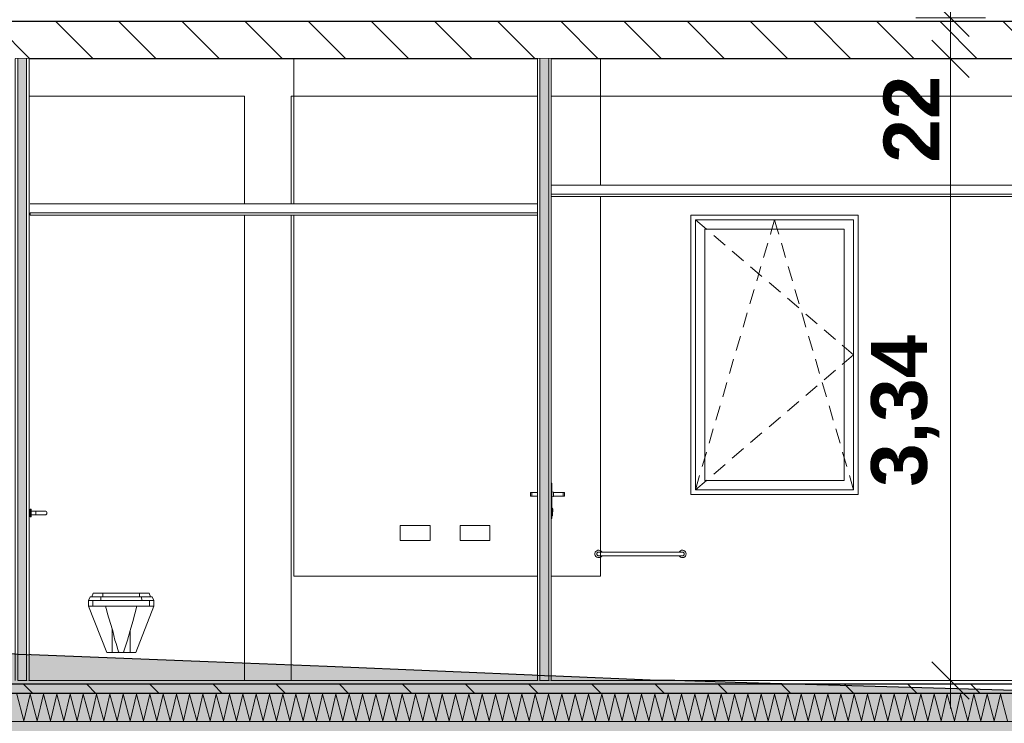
# Model space of a CAD drawing. Header units: millimetres. Extents: x -4481 to 79246, y -53000 to 18468.
# Tile 32 of 48: x 42087 to 47378, y -230 to 3550. Entities that reach past the tile are written whole.
import ezdxf

# ---------------------------------------------------------------- set-up
doc = ezdxf.new("R2010")
doc.units = ezdxf.units.MM
doc.header["$MEASUREMENT"] = 0
doc.linetypes.add('Wipeout_Contour', pattern=[1000, 0, -1000])
for name, color, linetype in [('Nouveau_0', 7, 'Continuous'), ('Nouveau_2D - Cotations pour 100ème', 7, 'Continuous'), ('Nouveau__ DÉBLAIS REMBLAIS', 7, 'Continuous'), ('Nouveau__Constr - Poutres', 7, 'Continuous'), ('Nouveau__Constr - Spéciales', 7, 'Continuous'), ('Nouveau__Murs int non porteurs - Cloisons', 7, 'Continuous'), ('Nouveau__Plafonds', 7, 'Continuous'), ('Nouveau__Sols - Dalles', 7, 'Continuous'), ('Nouveau_Eq tech - App Sanitaire', 7, 'Continuous'), ('Nouveau_Equip - Agencement', 7, 'Continuous'), ('Nouveau_Exter - Equipements_Mobiliers', 7, 'Continuous'), ('Nouveau_Fenêtres Archicad', 7, 'Continuous'), ('Nouveau_Portes Archicad', 7, 'Continuous'), ('Terrain - original', 7, 'Continuous')]:
    doc.layers.add(name, color=color, linetype=linetype)
doc.styles.add('STYLE_GENERE_2', font='arial.ttf')
doc.linetypes.add('_TN', pattern='A,0,[2,PROJET COUPE BB_21.Shx,S=126.984127,R=0,X=0,Y=0],-16000,0', length=16000)
doc.dimstyles.new('STYLE_GENERE__2', dxfattribs={"dimtxt": 300, "dimasz": 190, "dimexe": 0.18, "dimexo": 21916.318027, "dimgap": 0, "dimtad": 1, "dimlfac": 0.001, "dimzin": 0, "dimdsep": 46, "dimtxsty": 'STYLE_GENERE_2', "dimblk": 'ARROWHEAD_6', "dimblk1": 'ARROWHEAD_6', "dimblk2": 'ARROWHEAD_6', "dimcen": 0.09, "dimclrd": 7, "dimclre": 7, "dimclrt": 7, "dimazin": 0, "dimtfac": 1, "dimtdec": 4, "dimtmove": 0, "dimatfit": 3, "dimfxl": 0, "dimtolj": 1, "dimtzin": 0, "dimarcsym": 0})
doc.dimstyles.new('STYLE_GENERE__3', dxfattribs={"dimtxt": 300, "dimasz": 190, "dimexe": 0.18, "dimexo": 21959.829925, "dimgap": 0, "dimtad": 1, "dimlfac": 0.001, "dimzin": 0, "dimdsep": 46, "dimtxsty": 'STYLE_GENERE_2', "dimblk": 'ARROWHEAD_6', "dimblk1": 'ARROWHEAD_6', "dimblk2": 'ARROWHEAD_6', "dimcen": 0.09, "dimclrd": 7, "dimclre": 7, "dimclrt": 7, "dimazin": 0, "dimtfac": 1, "dimtdec": 4, "dimtmove": 0, "dimatfit": 3, "dimfxl": 0, "dimtolj": 1, "dimtzin": 0, "dimarcsym": 0})
doc.dimstyles.new('STYLE_GENERE__4', dxfattribs={"dimtxt": 300, "dimasz": 190, "dimexe": 0.18, "dimexo": 28568.917041, "dimgap": 0, "dimtad": 1, "dimlfac": 0.001, "dimzin": 0, "dimdsep": 46, "dimtxsty": 'STYLE_GENERE_2', "dimblk": 'ARROWHEAD_6', "dimblk1": 'ARROWHEAD_6', "dimblk2": 'ARROWHEAD_6', "dimcen": 0.09, "dimclrd": 7, "dimclre": 7, "dimclrt": 7, "dimazin": 0, "dimtfac": 1, "dimtdec": 4, "dimtmove": 0, "dimatfit": 3, "dimfxl": 0, "dimtolj": 1, "dimtzin": 0, "dimarcsym": 0})
doc.dimstyles.new('STYLE_GENERE__6', dxfattribs={"dimtxt": 350, "dimasz": 190, "dimexe": 0.18, "dimexo": 30247.210424, "dimgap": 0, "dimtad": 1, "dimlfac": 0.001, "dimzin": 0, "dimdsep": 46, "dimtxsty": 'STYLE_GENERE_2', "dimblk": 'ARROWHEAD_6', "dimblk1": 'ARROWHEAD_6', "dimblk2": 'ARROWHEAD_6', "dimcen": 0.09, "dimclrd": 1, "dimclre": 1, "dimclrt": 1, "dimazin": 0, "dimtfac": 1, "dimtdec": 4, "dimtmove": 0, "dimatfit": 3, "dimfxl": 0, "dimtolj": 1, "dimtzin": 0, "dimarcsym": 0})
pattern_1 = [(135, (0, 0), (169.7056, 169.7056), [])]

# ---------------------------------------------------------------- blocks, each defined once
blk = doc.blocks.new('Élément de coupe_50')
at = {"layer": 'Nouveau__Sols - Dalles', "linetype": 'Continuous', "lineweight": 5}
h = blk.add_hatch(dxfattribs=at)
h.set_pattern_fill('__MAÇONNERIE', style=0, pattern_type=2)
h.set_pattern_definition(pattern_1)
h.paths.add_polyline_path([(38053, 3340), (54220, 3340), (54220, 3540), (38053, 3540)])
at = {"layer": 'Nouveau__Sols - Dalles', "color": 7, "linetype": 'Continuous', "lineweight": 30}
for p, q in [((54220, 3540), (38053, 3540)), ((44869, 3340), (42137, 3340)), ((54220, 3340), (44943, 3340))]:
    blk.add_line(p, q, dxfattribs=at)
at = {"layer": 'Nouveau__Sols - Dalles', "color": 7, "linetype": 'Continuous', "lineweight": 30, "flags": 128}
for points in [[(42137, 3340), (42124, 3340), (42076, 3340), (42063, 3340)], [(44943, 3340), (44930, 3340), (44882, 3340), (44869, 3340)]]:
    blk.add_lwpolyline(points, dxfattribs=at)
blk = doc.blocks.new('*X59')
at = {"layer": 'Nouveau__Sols - Dalles', "color": 250, "linetype": 'Continuous', "lineweight": 5}
for p, q in [((42071.4, -73.6), (42109.7, -216.4)), ((42109.7, -216.4), (42142.9, -73.6)), ((42142.9, -73.6), (42181.1, -216.4)), ((42181.1, -216.4), (42214.3, -73.6)), ((42214.3, -73.6), (42252.5, -216.4)), ((42252.5, -216.4), (42285.7, -73.6)), ((42285.7, -73.6), (42324, -216.4)), ((42324, -216.4), (42357.1, -73.6)), ((42357.1, -73.6), (42395.4, -216.4)), ((42395.4, -216.4), (42428.6, -73.6)), ((42428.6, -73.6), (42466.8, -216.4)), ((42466.8, -216.4), (42500, -73.6)), ((42500, -73.6), (42538.3, -216.4)), ((42538.3, -216.4), (42571.4, -73.6)), ((42571.4, -73.6), (42609.7, -216.4)), ((42609.7, -216.4), (42642.9, -73.6)), ((42642.9, -73.6), (42681.1, -216.4)), ((42681.1, -216.4), (42714.3, -73.6)), ((42714.3, -73.6), (42752.5, -216.4)), ((42752.5, -216.4), (42785.7, -73.6)), ((42785.7, -73.6), (42824, -216.4)), ((42824, -216.4), (42857.1, -73.6)), ((42857.1, -73.6), (42895.4, -216.4)), ((42895.4, -216.4), (42928.6, -73.6)), ((42928.6, -73.6), (42966.8, -216.4)), ((42966.8, -216.4), (43000, -73.6)), ((43000, -73.6), (43038.3, -216.4)), ((43038.3, -216.4), (43071.4, -73.6)), ((43071.4, -73.6), (43109.7, -216.4)), ((43109.7, -216.4), (43142.9, -73.6)), ((43142.9, -73.6), (43181.1, -216.4)), ((43181.1, -216.4), (43214.3, -73.6)), ((43214.3, -73.6), (43252.5, -216.4)), ((43252.5, -216.4), (43285.7, -73.6)), ((43285.7, -73.6), (43324, -216.4)), ((43324, -216.4), (43357.1, -73.6)), ((43357.1, -73.6), (43395.4, -216.4)), ((43395.4, -216.4), (43428.6, -73.6)), ((43428.6, -73.6), (43466.8, -216.4)), ((43466.8, -216.4), (43500, -73.6)), ((43500, -73.6), (43538.3, -216.4)), ((43538.3, -216.4), (43571.4, -73.6)), ((43571.4, -73.6), (43609.7, -216.4)), ((43609.7, -216.4), (43642.9, -73.6)), ((43642.9, -73.6), (43681.1, -216.4)), ((43681.1, -216.4), (43714.3, -73.6)), ((43714.3, -73.6), (43752.5, -216.4)), ((43752.5, -216.4), (43785.7, -73.6)), ((43785.7, -73.6), (43824, -216.4)), ((43824, -216.4), (43857.1, -73.6)), ((43857.1, -73.6), (43895.4, -216.4)), ((43895.4, -216.4), (43928.6, -73.6)), ((43928.6, -73.6), (43966.8, -216.4)), ((43966.8, -216.4), (44000, -73.6)), ((44000, -73.6), (44038.3, -216.4)), ((44038.3, -216.4), (44071.4, -73.6)), ((44071.4, -73.6), (44109.7, -216.4)), ((44109.7, -216.4), (44142.9, -73.6)), ((44142.9, -73.6), (44181.1, -216.4)), ((44181.1, -216.4), (44214.3, -73.6)), ((44214.3, -73.6), (44252.5, -216.4)), ((44252.5, -216.4), (44285.7, -73.6)), ((44285.7, -73.6), (44324, -216.4)), ((44324, -216.4), (44357.1, -73.6)), ((44357.1, -73.6), (44395.4, -216.4)), ((44395.4, -216.4), (44428.6, -73.6)), ((44428.6, -73.6), (44466.8, -216.4)), ((44466.8, -216.4), (44500, -73.6)), ((44500, -73.6), (44538.3, -216.4)), ((44538.3, -216.4), (44571.4, -73.6)), ((44571.4, -73.6), (44609.7, -216.4)), ((44609.7, -216.4), (44642.9, -73.6)), ((44642.9, -73.6), (44681.1, -216.4)), ((44681.1, -216.4), (44714.3, -73.6)), ((44714.3, -73.6), (44752.5, -216.4)), ((44752.5, -216.4), (44785.7, -73.6)), ((44785.7, -73.6), (44824, -216.4)), ((44824, -216.4), (44857.1, -73.6)), ((44857.1, -73.6), (44895.4, -216.4)), ((44895.4, -216.4), (44928.6, -73.6)), ((44928.6, -73.6), (44966.8, -216.4)), ((44966.8, -216.4), (45000, -73.6)), ((45000, -73.6), (45038.3, -216.4)), ((45038.3, -216.4), (45071.4, -73.6)), ((45071.4, -73.6), (45109.7, -216.4)), ((45109.7, -216.4), (45142.9, -73.6)), ((45142.9, -73.6), (45181.1, -216.4)), ((45181.1, -216.4), (45214.3, -73.6)), ((45214.3, -73.6), (45252.5, -216.4)), ((45252.5, -216.4), (45285.7, -73.6)), ((45285.7, -73.6), (45324, -216.4)), ((45324, -216.4), (45357.1, -73.6)), ((45357.1, -73.6), (45395.4, -216.4)), ((45395.4, -216.4), (45428.6, -73.6)), ((45428.6, -73.6), (45466.8, -216.4)), ((45466.8, -216.4), (45500, -73.6)), ((45500, -73.6), (45538.3, -216.4)), ((45538.3, -216.4), (45571.4, -73.6)), ((45571.4, -73.6), (45609.7, -216.4)), ((45609.7, -216.4), (45642.9, -73.6)), ((45642.9, -73.6), (45681.1, -216.4)), ((45681.1, -216.4), (45714.3, -73.6)), ((45714.3, -73.6), (45752.5, -216.4)), ((45752.5, -216.4), (45785.7, -73.6)), ((45785.7, -73.6), (45824, -216.4)), ((45824, -216.4), (45857.1, -73.6)), ((45857.1, -73.6), (45895.4, -216.4)), ((45895.4, -216.4), (45928.6, -73.6)), ((45928.6, -73.6), (45966.8, -216.4)), ((45966.8, -216.4), (46000, -73.6)), ((46000, -73.6), (46038.3, -216.4)), ((46038.3, -216.4), (46071.4, -73.6)), ((46071.4, -73.6), (46109.7, -216.4)), ((46109.7, -216.4), (46142.9, -73.6)), ((46142.9, -73.6), (46181.1, -216.4)), ((46181.1, -216.4), (46214.3, -73.6)), ((46214.3, -73.6), (46252.5, -216.4)), ((46252.5, -216.4), (46285.7, -73.6)), ((46285.7, -73.6), (46324, -216.4)), ((46324, -216.4), (46357.1, -73.6)), ((46357.1, -73.6), (46395.4, -216.4)), ((46395.4, -216.4), (46428.6, -73.6)), ((46428.6, -73.6), (46466.8, -216.4)), ((46466.8, -216.4), (46500, -73.6)), ((46500, -73.6), (46538.3, -216.4)), ((46538.3, -216.4), (46571.4, -73.6)), ((46571.4, -73.6), (46609.7, -216.4)), ((46609.7, -216.4), (46642.9, -73.6)), ((46642.9, -73.6), (46681.1, -216.4)), ((46681.1, -216.4), (46714.3, -73.6)), ((46714.3, -73.6), (46752.5, -216.4)), ((46752.5, -216.4), (46785.7, -73.6)), ((46785.7, -73.6), (46824, -216.4)), ((46824, -216.4), (46857.1, -73.6)), ((46857.1, -73.6), (46895.4, -216.4)), ((46895.4, -216.4), (46928.6, -73.6)), ((46928.6, -73.6), (46966.8, -216.4)), ((46966.8, -216.4), (47000, -73.6)), ((47000, -73.6), (47038.3, -216.4)), ((47038.3, -216.4), (47071.4, -73.6)), ((47071.4, -73.6), (47109.7, -216.4)), ((47109.7, -216.4), (47142.9, -73.6)), ((47142.9, -73.6), (47181.1, -216.4)), ((47181.1, -216.4), (47214.3, -73.6)), ((47214.3, -73.6), (47252.5, -216.4)), ((47252.5, -216.4), (47285.7, -73.6)), ((47285.7, -73.6), (47324, -216.4)), ((47324, -216.4), (47357.1, -73.6)), ((47357.1, -73.6), (47395.4, -216.4))]:
    blk.add_line(p, q, dxfattribs=at)
blk = doc.blocks.new('Élément de coupe_51')
at = {"layer": 'Nouveau__Sols - Dalles', "linetype": 'Continuous', "lineweight": 5}
h = blk.add_hatch(dxfattribs=at)
h.set_pattern_fill('__MAÇONNERIE', style=0, pattern_type=2)
h.set_pattern_definition(pattern_1)
h.paths.add_polyline_path([(24922, -20), (24922, -70), (59978, -70), (59978, -20)])
at = {"layer": 'Nouveau__Sols - Dalles', "color": 7, "linetype": 'Continuous', "lineweight": 5}
for p, q in [((42137, 0), (42124, 0)), ((44869, 0), (42137, 0)), ((44882, 0), (44869, 0)), ((44943, 0), (44930, 0)), ((54107, 0), (44943, 0)), ((59978, -220), (24922, -220))]:
    blk.add_line(p, q, dxfattribs=at)
at = {"layer": 'Nouveau__Sols - Dalles', "color": 7, "linetype": 'Continuous', "lineweight": 30}
for p, q in [((59978, -20), (24922, -20)), ((59978, -70), (24922, -70))]:
    blk.add_line(p, q, dxfattribs=at)
at = {"layer": 'Nouveau__Sols - Dalles', "lineweight": 0}
blk.add_blockref('*X59', (0, 0), dxfattribs=at)
blk = doc.blocks.new('*X76')
at = {"layer": 'Nouveau__Murs int non porteurs - Cloisons', "linetype": 'Continuous', "lineweight": 5}
blk.add_hatch(color=250, dxfattribs=at).paths.add_polyline_path([(44930, 3340), (44882, 3340), (44882, 0), (44930, 0)])
blk = doc.blocks.new('Élément de coupe_64')
at = {"color": 254, "linetype": 'Wipeout_Contour', "lineweight": 0, "ltscale": 179750.243894}
blk.add_wipeout([(44882, 3340), (44869, 3340), (44869, 0), (44882, 0)], dxfattribs=at).dxf.layer = 'Nouveau__Murs int non porteurs - Cloisons'
at = {"color": 254, "linetype": 'Wipeout_Contour', "lineweight": 0, "ltscale": 179993.907889}
blk.add_wipeout([(44943, 3340), (44930, 3340), (44930, 0), (44943, 0)], dxfattribs=at).dxf.layer = 'Nouveau__Murs int non porteurs - Cloisons'
at = {"color": 254, "linetype": 'Wipeout_Contour', "lineweight": 0, "ltscale": 179872.075814}
blk.add_wipeout([(44930, 3340), (44882, 3340), (44882, 0), (44930, 0)], dxfattribs=at).dxf.layer = 'Nouveau__Murs int non porteurs - Cloisons'
at = {"layer": 'Nouveau__Murs int non porteurs - Cloisons', "color": 7, "linetype": 'Continuous', "lineweight": 5}
for p, q in [((44869, 3340), (44869, 2513)), ((44943, 3340), (44943, 2613)), ((44943, 2613), (44943, 2600)), ((44943, 2600), (44943, 0)), ((44869, 2513), (44869, 2500)), ((44869, 2500), (44869, 0))]:
    blk.add_line(p, q, dxfattribs=at)
at = {"layer": 'Nouveau__Murs int non porteurs - Cloisons', "color": 7, "linetype": 'Continuous', "lineweight": 13}
for p, q in [((44882, 3340), (44882, 0)), ((44930, 3340), (44930, 0)), ((44930, 0), (44882, 0))]:
    blk.add_line(p, q, dxfattribs=at)
at = {"layer": 'Nouveau__Murs int non porteurs - Cloisons', "lineweight": 0}
blk.add_blockref('*X76', (0, 0), dxfattribs=at)
blk = doc.blocks.new('Élément de coupe_68')
at = {"layer": 'Nouveau_0', "color": 7, "linetype": 'Continuous', "lineweight": 13}
for p, q in [((43295, 2561), (43295, 3140)), ((43545, 2561), (43545, 3140)), ((43295, 0), (43295, 2500)), ((43545, 0), (43545, 2500))]:
    blk.add_line(p, q, dxfattribs=at)
blk = doc.blocks.new('Élément de coupe_80')
at = {"layer": 'Nouveau_Fenêtres Archicad', "color": 7, "linetype": 'Continuous', "lineweight": 13}
for p, q in [((45693, 2450), (45693, 2500)), ((45693, 2500), (46593, 2500)), ((46593, 2500), (46593, 2450)), ((45693, 1050), (45693, 2450)), ((45718, 2425), (45718, 2475)), ((45718, 2475), (46568, 2475)), ((45718, 2475), (45776.6, 2425)), ((46128.3, 2425), (46143, 2475)), ((46157.7, 2425), (46143, 2475)), ((46568, 2475), (46568, 2425)), ((46593, 2450), (46593, 1050)), ((45718, 1075), (45718, 2425)), ((45768, 2425), (45768, 1075)), ((46518, 2425), (45768, 2425)), ((45776.6, 2425), (45778.9, 2423.1)), ((45816.9, 2390.6), (45877.8, 2338.7)), ((46120.2, 2397.3), (46120.5, 2398.2)), ((46120.5, 2398.2), (46128.3, 2425)), ((46165.5, 2398.2), (46157.7, 2425)), ((46165.8, 2397.3), (46165.5, 2398.2)), ((46518, 1075), (46518, 2425)), ((46568, 2425), (46568, 1075)), ((46083.7, 2272.5), (46106.2, 2349.3)), ((46202.3, 2272.5), (46179.8, 2349.3)), ((45915.8, 2306.3), (45976.7, 2254.4)), ((46047.1, 2147.8), (46069.6, 2224.5)), ((46238.9, 2147.8), (46216.4, 2224.5)), ((46014.7, 2221.9), (46075.6, 2170)), ((46113.6, 2137.5), (46174.5, 2085.6)), ((46010.5, 2023), (46033, 2099.8)), ((46275.5, 2023), (46253, 2099.8)), ((46212.5, 2053.2), (46273.4, 2001.3)), ((45974, 1898.3), (45996.5, 1975)), ((46312, 1898.3), (46289.5, 1975)), ((46311.5, 1968.8), (46372.3, 1916.9)), ((46410.4, 1884.5), (46471.2, 1832.5)), ((45937.4, 1773.5), (45959.9, 1850.3)), ((46348.6, 1773.5), (46326.1, 1850.3)), ((46507.1, 1801.9), (46518, 1792.6)), ((46518, 1792.6), (46568, 1750)), ((46518, 1707.4), (46568, 1750)), ((45900.8, 1648.8), (45923.3, 1725.5)), ((46385.2, 1648.8), (46362.7, 1725.5)), ((46507.1, 1698.1), (46518, 1707.4)), ((46410.4, 1615.5), (46471.2, 1667.5)), ((45864.3, 1524), (45886.8, 1600.8)), ((46421.7, 1524), (46399.2, 1600.8)), ((46311.5, 1531.2), (46372.3, 1583.1)), ((46212.5, 1446.8), (46273.4, 1498.7)), ((45827.7, 1399.3), (45850.2, 1476)), ((46458.3, 1399.3), (46435.8, 1476)), ((46113.6, 1362.5), (46174.5, 1414.4)), ((45791.1, 1274.5), (45813.6, 1351.3)), ((46014.7, 1278.1), (46075.6, 1330)), ((46494.9, 1274.5), (46472.4, 1351.3)), ((45768, 1195.6), (45777.1, 1226.5)), ((45915.8, 1193.7), (45976.7, 1245.6)), ((46518, 1195.6), (46508.9, 1226.5)), ((45754.6, 1149.8), (45768, 1195.6)), ((46531.4, 1149.8), (46518, 1195.6)), ((45816.9, 1109.4), (45877.8, 1161.3)), ((45718, 1025), (45740.5, 1101.8)), ((45718, 1025), (45718, 1075)), ((45718, 1025), (45776.6, 1075)), ((45768, 1075), (46518, 1075)), ((45776.6, 1075), (45778.9, 1076.9)), ((46568, 1025), (46545.5, 1101.8)), ((46568, 1075), (46568, 1025)), ((45693, 1000), (45693, 1050)), ((46568, 1025), (45718, 1025)), ((46593, 1050), (46593, 1000)), ((46593, 1000), (45693, 1000))]:
    blk.add_line(p, q, dxfattribs=at)
blk = doc.blocks.new('Élément de coupe_160')
at = {"layer": 'Nouveau__Constr - Spéciales', "color": 7, "linetype": 'Continuous', "lineweight": 13}
for p, q in [((43560, 2561), (43560, 3340)), ((45207.3, 2661), (45207.3, 3340)), ((45207.3, 560), (45207.3, 2600)), ((43560, 560), (43560, 2500)), ((44869, 560), (43560, 560)), ((45207.3, 560), (44943, 560))]:
    blk.add_line(p, q, dxfattribs=at)
blk = doc.blocks.new('Élément de coupe_172')
at = {"layer": 'Nouveau__Constr - Poutres', "color": 7, "linetype": 'Continuous', "lineweight": 13}
for p, q in [((43295, 3140), (42137, 3140)), ((44869, 3140), (43545, 3140)), ((48254.3, 3140), (44943, 3140))]:
    blk.add_line(p, q, dxfattribs=at)
blk = doc.blocks.new('Élément de coupe_255')
at = {"layer": 'Nouveau__Plafonds', "color": 7, "linetype": 'Continuous', "lineweight": 5}
for p, q in [((59800, 2661), (44943, 2661)), ((59800, 2613), (44943, 2613)), ((54107, 2600), (44943, 2600))]:
    blk.add_line(p, q, dxfattribs=at)
blk = doc.blocks.new('Élément de coupe_292')
at = {"layer": 'Nouveau_Portes Archicad', "color": 7, "linetype": 'Continuous', "lineweight": 13}
for p, q in [((44943.1, 2040), (44943.1, 1980.9)), ((44943.1, 1943.9), (44943.1, 1884.8)), ((44943.1, 1847.9), (44943.1, 1788.8)), ((44943.1, 1751.8), (44943.1, 1692.7)), ((44943.1, 1655.7), (44943.1, 1596.6)), ((44943.1, 1559.7), (44943.1, 1500.6)), ((44943.1, 1463.6), (44943.1, 1404.5)), ((44943.1, 1367.6), (44943.1, 1308.4)), ((44943.1, 1271.5), (44943.1, 1212.4)), ((44943.1, 1175.4), (44943.1, 1116.3)), ((44943, 1060), (44946, 1060)), ((44943.1, 1079.4), (44943.1, 1079.1)), ((44943.1, 1079.1), (44943.1, 1060)), ((44946, 870), (44946, 1060)), ((44832, 1008.7), (44832, 1010)), ((44839, 1010), (44832, 1010)), ((44832, 1005), (44832, 1008.7)), ((44839, 1008.7), (44839, 1010)), ((44869, 1010), (44839, 1010)), ((44839, 1005), (44839, 1008.7)), ((44943.1, 1043.6), (44943.1, 1020)), ((44943.1, 996.4), (44943.1, 1020)), ((44956, 1012), (44946, 1013)), ((44956, 1010.4), (44956, 1012)), ((44956, 1006), (44956, 1010.4)), ((44956, 1010), (45007, 1010)), ((44956, 1000), (44956, 1006)), ((45007, 1008.7), (45007, 1010)), ((45007, 1010), (45014, 1010)), ((45007, 1005), (45007, 1008.7)), ((45014, 1008.7), (45014, 1010)), ((45014, 1005), (45014, 1008.7)), ((44832, 1000), (44832, 1005)), ((44832, 995), (44832, 1000)), ((44832, 991.3), (44832, 995)), ((44832, 990), (44832, 991.3)), ((44839, 990), (44832, 990)), ((44839, 1000), (44839, 1005)), ((44839, 995), (44839, 1000)), ((44839, 991.3), (44839, 995)), ((44839, 990), (44839, 991.3)), ((44869, 990), (44839, 990)), ((44956, 988), (44946, 987)), ((44956, 994), (44956, 1000)), ((44956, 989.6), (44956, 994)), ((44956, 990), (45007, 990)), ((44956, 988), (44956, 989.6)), ((45007, 1000), (45007, 1005)), ((45007, 995), (45007, 1000)), ((45007, 991.3), (45007, 995)), ((45007, 990), (45007, 991.3)), ((45007, 990), (45014, 990)), ((45014, 1000), (45014, 1005)), ((45014, 995), (45014, 1000)), ((45014, 991.3), (45014, 995)), ((45014, 990), (45014, 991.3)), ((44950, 925), (44946, 927)), ((44950, 922.3), (44950, 925)), ((44950, 915), (44950, 922.3)), ((44952, 921), (44950, 922)), ((44950, 905), (44950, 915)), ((44952, 907), (44950, 906)), ((44950, 895), (44950, 905)), ((44952, 918.9), (44952, 921)), ((44952, 914), (44952, 918.9)), ((44952, 909.1), (44952, 914)), ((44952, 907), (44952, 909.1)), ((44943, 870), (44946, 870)), ((44943.1, 864.6), (44943.1, 870)), ((44950, 885), (44946, 883)), ((44950, 887.7), (44950, 895)), ((44950, 885), (44950, 887.7)), ((44943.1, 768.5), (44943.1, 827.6)), ((44943.1, 672.4), (44943.1, 731.6)), ((44943.1, 576.4), (44943.1, 635.5)), ((44943.1, 480.3), (44943.1, 539.4)), ((44943.1, 384.3), (44943.1, 443.4)), ((44943.1, 288.2), (44943.1, 347.3)), ((44943.1, 192.1), (44943.1, 251.2)), ((44943.1, 96.1), (44943.1, 155.2)), ((44943.1, 0), (44943.1, 59.1))]:
    blk.add_line(p, q, dxfattribs=at)
blk = doc.blocks.new('Élément de coupe_294')
at = {"layer": 'Nouveau_Eq tech - App Sanitaire', "color": 251, "linetype": 'Continuous', "lineweight": 13}
for p, q in [((42143, 919.3), (42143, 920)), ((42148, 920), (42143, 920)), ((42143, 917.3), (42143, 919.3)), ((42143, 914.1), (42143, 917.3)), ((42143, 910), (42143, 914.1)), ((42143, 905.2), (42143, 910)), ((42143, 900), (42143, 905.2)), ((42143, 894.8), (42143, 900)), ((42148, 919.3), (42148, 920)), ((42148, 917.3), (42148, 919.3)), ((42148, 914.1), (42148, 917.3)), ((42148, 910), (42148, 914.1)), ((42148, 905.2), (42148, 910)), ((42173, 910), (42148, 910)), ((42148, 900), (42148, 905.2)), ((42148, 894.8), (42148, 900)), ((42173, 910), (42192.1, 910)), ((42173, 910), (42173, 909.2)), ((42173, 909.2), (42173, 907.1)), ((42173, 907.1), (42173, 903.8)), ((42173, 903.8), (42173, 900)), ((42173, 900), (42173, 896.2)), ((42192.1, 910), (42208.4, 910)), ((42208.4, 910), (42219.2, 910)), ((42219.2, 910), (42223, 910)), ((42223, 910), (42226.8, 909.2)), ((42226.8, 909.2), (42230.1, 907.1)), ((42230.1, 907.1), (42232.2, 903.8)), ((42232.2, 903.8), (42233, 900)), ((42233, 900), (42232.2, 896.2)), ((42143, 890), (42143, 894.8)), ((42143, 885.9), (42143, 890)), ((42143, 882.7), (42143, 885.9)), ((42143, 880.7), (42143, 882.7)), ((42143, 880), (42143, 880.7)), ((42148, 880), (42143, 880)), ((42148, 890), (42148, 894.8)), ((42148, 885.9), (42148, 890)), ((42173, 890), (42148, 890)), ((42148, 882.7), (42148, 885.9)), ((42148, 880.7), (42148, 882.7)), ((42148, 880), (42148, 880.7)), ((42173, 896.2), (42173, 892.9)), ((42173, 892.9), (42173, 890.8)), ((42173, 890.8), (42173, 890)), ((42173, 890), (42192.1, 890)), ((42192.1, 890), (42208.4, 890)), ((42208.4, 890), (42219.2, 890)), ((42219.2, 890), (42223, 890)), ((42226.8, 890.8), (42223, 890)), ((42230.1, 892.9), (42226.8, 890.8)), ((42232.2, 896.2), (42230.1, 892.9)), ((42457.3, 430), (42465.1, 450)), ((42457.3, 430), (42458.8, 430)), ((42457.3, 400), (42457.3, 430)), ((42458.8, 430), (42480.1, 430)), ((42465.1, 450), (42466.5, 450)), ((42466.5, 450), (42473.5, 450)), ((42473.5, 450), (42485.4, 450)), ((42474.8, 450), (42481.8, 470)), ((42481.8, 470), (42483.1, 470)), ((42483.1, 470), (42489.4, 470)), ((42485.4, 450), (42502.1, 450)), ((42489.4, 470), (42500.1, 470)), ((42500.1, 470), (42515.1, 470)), ((42502.1, 450), (42523.2, 450)), ((42515.1, 470), (42534.1, 470)), ((42521.9, 430), (42523.2, 450)), ((42523.2, 450), (42532.9, 450)), ((42532.9, 450), (42534.1, 470)), ((42532.9, 450), (42731.3, 450)), ((42534.1, 470), (42730.2, 470)), ((42730.2, 470), (42749.2, 470)), ((42731.3, 450), (42730.2, 470)), ((42731.3, 450), (42741.1, 450)), ((42742.3, 430), (42741.1, 450)), ((42741.1, 450), (42762.2, 450)), ((42749.2, 470), (42764.1, 470)), ((42762.2, 450), (42778.8, 450)), ((42764.1, 470), (42774.8, 470)), ((42774.8, 470), (42781.2, 470)), ((42778.8, 450), (42790.7, 450)), ((42781.2, 470), (42782.4, 470)), ((42789.5, 450), (42782.4, 470)), ((42784.1, 430), (42805.5, 430)), ((42790.7, 450), (42797.7, 450)), ((42797.7, 450), (42799.2, 450)), ((42806.9, 430), (42799.2, 450)), ((42805.5, 430), (42806.9, 430)), ((42806.9, 400), (42806.9, 430)), ((42457.3, 400), (42458.8, 400)), ((42554.3, 150), (42457.3, 400)), ((42458.8, 400), (42480.1, 400)), ((42710, 150), (42806.9, 400)), ((42784.1, 400), (42805.5, 400)), ((42805.5, 400), (42806.9, 400)), ((42554.3, 150), (42555.3, 150)), ((42555.3, 150), (42561.1, 150)), ((42561.1, 150), (42569, 150)), ((42569, 150), (42578.8, 150)), ((42578.8, 150), (42583.1, 150)), ((42681.1, 150), (42685.4, 150)), ((42685.4, 150), (42695.2, 150)), ((42695.2, 150), (42703.1, 150)), ((42703.1, 150), (42709, 150)), ((42709, 150), (42710, 150))]:
    blk.add_line(p, q, dxfattribs=at)
at = {"layer": 'Nouveau_Eq tech - App Sanitaire', "color": 7, "linetype": 'Continuous', "lineweight": 18}
for p, q in [((42480.1, 430), (42480.1, 400)), ((42784.1, 430), (42480.1, 430)), ((42784.1, 430), (42784.1, 400)), ((42784.1, 400), (42480.1, 400))]:
    blk.add_line(p, q, dxfattribs=at)
at = {"layer": 'Nouveau_Eq tech - App Sanitaire', "color": 7, "linetype": 'Continuous', "lineweight": 18, "flags": 128}
for points in [[(42547.3, 400), (42554.8, 373.8), (42558.4, 357.8), (42583.1, 277.6), (42583.1, 150)], [(42716.9, 400), (42705.9, 357.8), (42695.3, 317.6), (42681.1, 267.9), (42681.1, 150)], [(42583.1, 277.6), (42586.6, 266.5), (42597.9, 216.2), (42605.5, 198.1), (42618.1, 154.9)], [(42681.1, 267.9), (42666.3, 216.2), (42647.1, 157.3), (42646.1, 154.9), (42642.2, 150)], [(42681.1, 150), (42642.2, 150), (42622, 150), (42583.1, 150)], [(42618.1, 154.9), (42618.7, 154.4), (42622, 150)]]:
    blk.add_lwpolyline(points, dxfattribs=at)
blk = doc.blocks.new('*X381')
at = {"layer": 'Nouveau__Murs int non porteurs - Cloisons', "linetype": 'Continuous', "lineweight": 5}
blk.add_hatch(color=250, dxfattribs=at).paths.add_polyline_path([(42124, 3340), (42076, 3340), (42076, 0), (42124, 0)])
blk = doc.blocks.new('Élément de coupe_297')
at = {"color": 254, "linetype": 'Wipeout_Contour', "lineweight": 0, "ltscale": 168542.783691}
blk.add_wipeout([(42076, 3340), (42063, 3340), (42063, 0), (42076, 0)], dxfattribs=at).dxf.layer = 'Nouveau__Murs int non porteurs - Cloisons'
at = {"color": 254, "linetype": 'Wipeout_Contour', "lineweight": 0, "ltscale": 168786.401615}
blk.add_wipeout([(42124, 0), (42137, 0), (42137, 3340), (42124, 3340)], dxfattribs=at).dxf.layer = 'Nouveau__Murs int non porteurs - Cloisons'
at = {"color": 254, "linetype": 'Wipeout_Contour', "lineweight": 0, "ltscale": 168664.592561}
blk.add_wipeout([(42124, 3340), (42076, 3340), (42076, 0), (42124, 0)], dxfattribs=at).dxf.layer = 'Nouveau__Murs int non porteurs - Cloisons'
at = {"layer": 'Nouveau__Murs int non porteurs - Cloisons', "color": 7, "linetype": 'Continuous', "lineweight": 5}
for p, q in [((42063, 3340), (42063, 2613)), ((42137, 3340), (42137, 0)), ((42063, 2613), (42063, 2600)), ((42063, 2600), (42063, 0))]:
    blk.add_line(p, q, dxfattribs=at)
at = {"layer": 'Nouveau__Murs int non porteurs - Cloisons', "color": 7, "linetype": 'Continuous', "lineweight": 13}
for p, q in [((42076, 3340), (42076, 0)), ((42124, 3340), (42124, 0)), ((42124, 0), (42076, 0))]:
    blk.add_line(p, q, dxfattribs=at)
at = {"layer": 'Nouveau__Murs int non porteurs - Cloisons', "lineweight": 0}
blk.add_blockref('*X381', (0, 0), dxfattribs=at)
blk = doc.blocks.new('Élément de coupe_301')
at = {"layer": 'Nouveau_Exter - Equipements_Mobiliers', "color": 7, "linetype": 'Continuous', "lineweight": 13}
for p, q in [((45178.2, 683), (45180, 688.7)), ((45180, 688.7), (45183.3, 693.6)), ((45183.3, 693.6), (45188, 697.3)), ((45188, 697.3), (45193.5, 699.5)), ((45193.2, 688.7), (45191.7, 687.8)), ((45194.7, 689.5), (45193.2, 688.7)), ((45193.5, 699.5), (45199.5, 699.9)), ((45196.4, 689.9), (45194.7, 689.5)), ((45198.2, 690), (45196.4, 689.9)), ((45198.2, 690), (45199.4, 690)), ((45199.4, 690), (45203.1, 690)), ((45199.5, 699.9), (45205.3, 698.6)), ((45203.1, 690), (45209, 690)), ((45205.3, 698.6), (45210.5, 695.6)), ((45209, 690), (45216.9, 690)), ((45210.5, 695.6), (45214.5, 691.3)), ((45214.5, 691.3), (45215.1, 690)), ((45216.9, 690), (45226.4, 690)), ((45226.4, 690), (45236.9, 690)), ((45236.9, 690), (45248, 690)), ((45248, 690), (45598, 690)), ((45598, 690), (45609.1, 690)), ((45609.1, 690), (45619.6, 690)), ((45619.6, 690), (45629.1, 690)), ((45629.1, 690), (45637, 690)), ((45630.9, 690), (45633.3, 693.6)), ((45633.3, 693.6), (45638, 697.3)), ((45637, 690), (45642.9, 690)), ((45638, 697.3), (45643.5, 699.5)), ((45642.9, 690), (45646.6, 690)), ((45643.5, 699.5), (45649.5, 699.9)), ((45646.6, 690), (45647.8, 690)), ((45647.8, 690), (45649.6, 689.9)), ((45649.5, 699.9), (45655.3, 698.6)), ((45649.6, 689.9), (45651.3, 689.5)), ((45651.3, 689.5), (45652.8, 688.7)), ((45652.8, 688.7), (45654.3, 687.8)), ((45655.3, 698.6), (45660.5, 695.6)), ((45660.5, 695.6), (45664.5, 691.3)), ((45664.5, 691.3), (45667.1, 685.9)), ((45178.2, 677), (45178.2, 683)), ((45180, 671.3), (45178.2, 677)), ((45183.3, 666.4), (45180, 671.3)), ((45188, 662.7), (45183.3, 666.4)), ((45188.2, 681.9), (45188, 680.2)), ((45188, 680.2), (45188.1, 678.4)), ((45193.5, 660.5), (45188, 662.7)), ((45188.1, 678.4), (45188.5, 676.7)), ((45188.7, 683.6), (45188.2, 681.9)), ((45188.5, 676.7), (45189.3, 675.2)), ((45189.4, 685.2), (45188.7, 683.6)), ((45189.3, 675.2), (45190.2, 673.7)), ((45190.5, 686.6), (45189.4, 685.2)), ((45190.2, 673.7), (45191.4, 672.5)), ((45191.7, 687.8), (45190.5, 686.6)), ((45191.4, 672.5), (45192.8, 671.4)), ((45192.8, 671.4), (45194.4, 670.7)), ((45199.5, 660.1), (45193.5, 660.5)), ((45194.4, 670.7), (45196.1, 670.2)), ((45196.1, 670.2), (45197.8, 670)), ((45197.8, 670), (45199.1, 670)), ((45199.1, 670), (45202.8, 670)), ((45205.3, 661.4), (45199.5, 660.1)), ((45202.8, 670), (45208.8, 670)), ((45210.5, 664.4), (45205.3, 661.4)), ((45208.8, 670), (45216.7, 670)), ((45214.5, 668.7), (45210.5, 664.4)), ((45215.1, 670), (45214.5, 668.7)), ((45216.7, 670), (45226.2, 670)), ((45226.2, 670), (45236.8, 670)), ((45236.8, 670), (45248, 670)), ((45248, 670), (45598, 670)), ((45598, 670), (45609.2, 670)), ((45609.2, 670), (45619.8, 670)), ((45619.8, 670), (45629.3, 670)), ((45629.3, 670), (45637.2, 670)), ((45633.3, 666.4), (45630.9, 670)), ((45638, 662.7), (45633.3, 666.4)), ((45637.2, 670), (45643.2, 670)), ((45643.5, 660.5), (45638, 662.7)), ((45643.2, 670), (45646.9, 670)), ((45649.5, 660.1), (45643.5, 660.5)), ((45646.9, 670), (45648.2, 670)), ((45649.9, 670.2), (45648.2, 670)), ((45655.3, 661.4), (45649.5, 660.1)), ((45651.6, 670.7), (45649.9, 670.2)), ((45653.2, 671.4), (45651.6, 670.7)), ((45654.6, 672.5), (45653.2, 671.4)), ((45654.3, 687.8), (45655.5, 686.6)), ((45655.8, 673.7), (45654.6, 672.5)), ((45660.5, 664.4), (45655.3, 661.4)), ((45655.5, 686.6), (45656.6, 685.2)), ((45656.7, 675.2), (45655.8, 673.7)), ((45656.6, 685.2), (45657.3, 683.6)), ((45657.5, 676.7), (45656.7, 675.2)), ((45657.3, 683.6), (45657.8, 681.9)), ((45657.9, 678.4), (45657.5, 676.7)), ((45657.8, 681.9), (45658, 680.2)), ((45658, 680.2), (45657.9, 678.4)), ((45664.5, 668.7), (45660.5, 664.4)), ((45667.1, 674.1), (45664.5, 668.7)), ((45667.1, 685.9), (45668, 680)), ((45668, 680), (45667.1, 674.1))]:
    blk.add_line(p, q, dxfattribs=at)
blk = doc.blocks.new('Élément de coupe_305')
at = {"layer": 'Nouveau__Plafonds', "color": 7, "linetype": 'Continuous', "lineweight": 5}
for p, q in [((44869, 2561), (42143, 2561)), ((42143, 2513), (42143, 2500)), ((44869, 2513), (42143, 2513)), ((44869, 2500), (42143, 2500))]:
    blk.add_line(p, q, dxfattribs=at)
blk = doc.blocks.new('Élément de coupe_307')
at = {"layer": 'Nouveau_Equip - Agencement', "color": 251, "linetype": 'Continuous', "lineweight": 13}
for p, q in [((44132.1, 833), (44138.6, 833)), ((44223, 833), (44292.1, 833)), ((44453.9, 833), (44523, 833)), ((44607.4, 833), (44613.9, 833)), ((44132.1, 751.8), (44138.6, 751.8)), ((44223, 751.8), (44292.1, 751.8)), ((44453.9, 751.8), (44523, 751.8)), ((44607.4, 751.8), (44613.9, 751.8))]:
    blk.add_line(p, q, dxfattribs=at)
at = {"layer": 'Nouveau_Equip - Agencement', "color": 7, "linetype": 'Continuous', "lineweight": 18}
for p, q in [((44132.1, 833), (44132.1, 751.8)), ((44292.1, 833), (44132.1, 833)), ((44292.1, 751.8), (44292.1, 833)), ((44453.9, 833), (44453.9, 751.8)), ((44613.9, 833), (44453.9, 833)), ((44613.9, 751.8), (44613.9, 833)), ((44132.1, 751.8), (44292.1, 751.8)), ((44453.9, 751.8), (44613.9, 751.8))]:
    blk.add_line(p, q, dxfattribs=at)
blk = doc.blocks.new('*D431')
at = {"layer": 'Nouveau_2D - Cotations pour 100ème', "color": 7, "linetype": 'Continuous', "lineweight": 13}
for p, q in [((46989, 3440), (47189, 3240)), ((47276.5, 3340), (46901.5, 3340)), ((47089, 0), (47089, 3340)), ((46989, 100), (47189, -100)), ((47276.5, 0), (46901.5, 0)), ((47089, -150), (47089, 0))]:
    blk.add_line(p, q, dxfattribs=at)
at = {"layer": 'Nouveau_2D - Cotations pour 100ème', "color": 7, "lineweight": 13, "char_height": 300, "attachment_point": 7, "rotation": 90, "style": 'STYLE_GENERE_2'}
for s, insert in [('{\\A1;\\fArial|b1|i0|c0|p0;22}', (47029, 2782.4)), ('{\\A1;\\fArial|b1|i0|c0|p0;3,34}', (47029, 1040.8))]:
    blk.add_mtext(s, dxfattribs=dict(at, insert=insert))
blk = doc.blocks.new('ARROWHEAD_6')
at = {"color": 0, "linetype": 'Continuous', "lineweight": 0}
for p, q in [((-0.5, -0.5), (0.5, 0.5)), ((0, 0), (-1, 0))]:
    blk.add_line(p, q, dxfattribs=at)
blk = doc.blocks.new('*D432')
at = {"layer": 'Nouveau_2D - Cotations pour 100ème', "color": 7, "linetype": 'Continuous', "lineweight": 13}
for p, q in [((46989, 3660), (47189, 3460)), ((47089, 3340), (47089, 3560)), ((46989, 3440), (47189, 3240)), ((47276.5, 3340), (46901.5, 3340))]:
    blk.add_line(p, q, dxfattribs=at)
blk = doc.blocks.new('*D433')
at = {"layer": 'Nouveau_2D - Cotations pour 100ème', "color": 7, "linetype": 'Continuous', "lineweight": 13}
for p, q in [((47089, 6864), (47089, 7014)), ((47189, 6764), (46989, 6964)), ((47276.5, 6864), (46901.5, 6864)), ((47089, 3560), (47089, 6864)), ((46989, 3660), (47189, 3460)), ((47276.5, 3560), (46901.5, 3560)), ((47089, 3340), (47089, 3560))]:
    blk.add_line(p, q, dxfattribs=at)
at = {"layer": 'Nouveau_2D - Cotations pour 100ème', "color": 7, "lineweight": 13, "insert": (47029, 4811.6), "char_height": 300, "attachment_point": 7, "rotation": 90, "style": 'STYLE_GENERE_2'}
blk.add_mtext('{\\A1;\\fArial|b1|i0|c0|p0;3,30}', dxfattribs=at)
blk = doc.blocks.new('*D434')
at = {"layer": 'Nouveau_2D - Cotations pour 100ème', "color": 7, "linetype": 'Continuous', "lineweight": 13}
for p, q in [((55924.7, 2975), (55724.7, 3175)), ((56012.2, 3075), (55637.2, 3075)), ((55824.7, 0), (55824.7, 3075)), ((55724.7, 100), (55924.7, -100)), ((56012.2, 0), (47059.8, 0)), ((55824.7, -150), (55824.7, 0))]:
    blk.add_line(p, q, dxfattribs=at)
at = {"layer": 'Nouveau_2D - Cotations pour 100ème', "color": 7, "lineweight": 13, "insert": (55764.7, 1137.1), "char_height": 300, "attachment_point": 7, "rotation": 90, "style": 'STYLE_GENERE_2'}
blk.add_mtext('{\\A1;\\fArial|b1|i0|c0|p0;3,08}', dxfattribs=at)
blk = doc.blocks.new('*D438')
at = {"layer": 'Nouveau_2D - Cotations pour 100ème', "color": 7, "linetype": 'Continuous', "lineweight": 13}
for p, q in [((53635.8, 3440), (53835.8, 3240)), ((53923.3, 3340), (53548.3, 3340)), ((53735.8, 0), (53735.8, 3340)), ((53635.8, 100), (53835.8, -100)), ((53923.3, 0), (53548.3, 0)), ((53735.8, -150), (53735.8, 0))]:
    blk.add_line(p, q, dxfattribs=at)
at = {"layer": 'Nouveau_2D - Cotations pour 100ème', "color": 7, "lineweight": 13, "char_height": 300, "attachment_point": 7, "rotation": 90, "style": 'STYLE_GENERE_2'}
for s, insert in [('{\\A1;\\fArial|b1|i0|c0|p0;22}', (53675.8, 2782.4)), ('{\\A1;\\fArial|b1|i0|c0|p0;3,34}', (53675.8, 1040.8))]:
    blk.add_mtext(s, dxfattribs=dict(at, insert=insert))
blk = doc.blocks.new('*D439')
at = {"layer": 'Nouveau_2D - Cotations pour 100ème', "color": 7, "linetype": 'Continuous', "lineweight": 13}
for p, q in [((53635.8, 3660), (53835.8, 3460)), ((53735.8, 3340), (53735.8, 3560)), ((53635.8, 3440), (53835.8, 3240)), ((53923.3, 3340), (53548.3, 3340))]:
    blk.add_line(p, q, dxfattribs=at)
blk = doc.blocks.new('*D440')
at = {"layer": 'Nouveau_2D - Cotations pour 100ème', "color": 7, "linetype": 'Continuous', "lineweight": 13}
for p, q in [((53735.8, 6864), (53735.8, 7014)), ((53835.8, 6764), (53635.8, 6964)), ((53923.3, 6864), (53548.3, 6864)), ((53735.8, 3560), (53735.8, 6864)), ((53635.8, 3660), (53835.8, 3460)), ((53923.3, 3560), (53548.3, 3560)), ((53735.8, 3340), (53735.8, 3560))]:
    blk.add_line(p, q, dxfattribs=at)
at = {"layer": 'Nouveau_2D - Cotations pour 100ème', "color": 7, "lineweight": 13, "insert": (53675.8, 4811.6), "char_height": 300, "attachment_point": 7, "rotation": 90, "style": 'STYLE_GENERE_2'}
blk.add_mtext('{\\A1;\\fArial|b1|i0|c0|p0;3,30}', dxfattribs=at)
blk = doc.blocks.new('*D448')
at = {"layer": 'Nouveau_2D - Cotations pour 100ème', "color": 1, "linetype": 'Continuous', "lineweight": 15}
for p, q in [((24272.3, 8270), (24272.3, 8420)), ((24372.3, 8170), (24172.3, 8370)), ((24459.8, 8270), (24084.8, 8270)), ((24272.3, 826), (24272.3, 8270)), ((24172.3, 926), (24372.3, 726)), ((24459.8, 826), (24084.8, 826)), ((24272.3, 676), (24272.3, 826))]:
    blk.add_line(p, q, dxfattribs=at)
at = {"layer": 'Nouveau_2D - Cotations pour 100ème', "color": 1, "lineweight": 15, "insert": (24202.3, 4080.9), "char_height": 350, "attachment_point": 7, "rotation": 90, "style": 'STYLE_GENERE_2'}
blk.add_mtext('{\\A1;\\fArial|b1|i0|c0|p0;7,44}', dxfattribs=at)

msp = doc.modelspace()

# ---------------------------------------------------------------- linework, layer by layer
at = {"layer": 'Terrain - original', "color": 1, "linetype": '_TN', "lineweight": 25}
for p, q in [((43738.333, 74.572), (43099.18, 99.517)), ((45608.072, 0), (45518.006, 0)), ((45931.682, -11.079), (45608.072, 0)), ((53487.089, -226.375), (45931.682, -11.079))]:
    msp.add_line(p, q, dxfattribs=at)

# ---------------------------------------------------------------- block references
at = {"layer": 'Nouveau_0', "lineweight": 0}
msp.add_blockref('Élément de coupe_68', (0, 0), dxfattribs=at)
at = {"layer": 'Nouveau__Sols - Dalles', "lineweight": 0}
for name in ['Élément de coupe_50', 'Élément de coupe_51']:
    msp.add_blockref(name, (0, 0), dxfattribs=at)
at = {"layer": 'Nouveau_Eq tech - App Sanitaire', "lineweight": 0}
msp.add_blockref('Élément de coupe_294', (0, 0), dxfattribs=at)
at = {"layer": 'Nouveau_Equip - Agencement', "lineweight": 0}
msp.add_blockref('Élément de coupe_307', (0, 0), dxfattribs=at)
at = {"layer": 'Nouveau_Exter - Equipements_Mobiliers', "lineweight": 0}
msp.add_blockref('Élément de coupe_301', (0, 0), dxfattribs=at)
at = {"layer": 'Nouveau_Fenêtres Archicad', "lineweight": 0}
msp.add_blockref('Élément de coupe_80', (0, 0), dxfattribs=at)

# ---------------------------------------------------------------- next in the draw order: block references
at = {"layer": 'Nouveau__Murs int non porteurs - Cloisons', "lineweight": 0}
msp.add_blockref('Élément de coupe_64', (0, 0), dxfattribs=at)

# ---------------------------------------------------------------- next in the draw order: linework, layer by layer
at = {"layer": 'Terrain - original', "color": 1, "linetype": '_TN', "lineweight": 25}
msp.add_line((45518.006, 0), (43738.333, 74.572), dxfattribs=at)

# ---------------------------------------------------------------- next in the draw order: block references
at = {"layer": 'Nouveau__Constr - Poutres', "lineweight": 0}
msp.add_blockref('Élément de coupe_172', (0, 0), dxfattribs=at)
at = {"layer": 'Nouveau__Constr - Spéciales', "lineweight": 0}
msp.add_blockref('Élément de coupe_160', (0, 0), dxfattribs=at)
at = {"layer": 'Nouveau__Plafonds', "lineweight": 0}
msp.add_blockref('Élément de coupe_255', (0, 0), dxfattribs=at)
at = {"layer": 'Nouveau_Portes Archicad', "lineweight": 0}
msp.add_blockref('Élément de coupe_292', (0, 0), dxfattribs=at)

# ---------------------------------------------------------------- next in the draw order: block references
at = {"layer": 'Nouveau__Murs int non porteurs - Cloisons', "lineweight": 0}
msp.add_blockref('Élément de coupe_297', (0, 0), dxfattribs=at)

# ---------------------------------------------------------------- next in the draw order: hatches: boundary and pattern name
at = {"layer": 'Nouveau__ DÉBLAIS REMBLAIS', "linetype": 'Continuous', "lineweight": 0}
msp.add_hatch(color=215, dxfattribs=at).paths.add_polyline_path([(13883.426, 1233.746), (14914.566, 1193.916), (16162.295, 1145.927), (17677.009, 1087.833), (19871.646, 1000), (19939.12, 1000), (19969.871, 1000), (24267.032, 825.971), (24639.764, 813.177), (25083.227, 797.615), (26477.699, 742.206), (27107.004, 719.744), (27960.269, 686.658), (31420.815, 549.695), (32476.437, 510.45), (33693.812, 464.29), (35217.137, 404.109), (38344.677, 286.494), (39866.294, 227.071), (41470.828, 163.92), (43099.18, 99.517), (43738.333, 74.572), (45518.006, 0), (45608.072, 0), (53487.089, -226.375), (53954.302, -238.859), (54993.572, -262.272), (56168.433, -286.366), (56785.059, -302.988), (58048.766, -327.45), (60180.673, -365.995), (60668, -379.596), (60687.092, -1000), (24232, -1000), (24232, 0), (20323.878, 0), (20112.313, 0), (19041.291, 140.765), (18340.714, 206.127), (16135.14, 439.882), (14700.945, 596.561), (13021.748, 784.003), (9212, 1208.656), (9212, 1388.347), (9711.479, 1371.817)])

# ---------------------------------------------------------------- next in the draw order: linework, layer by layer
at = {"layer": 'Terrain - original', "color": 1, "linetype": '_TN', "lineweight": 25}
msp.add_line((43099.18, 99.517), (41470.828, 163.92), dxfattribs=at)

# ---------------------------------------------------------------- next in the draw order: block references
at = {"layer": 'Nouveau__Plafonds', "lineweight": 0}
msp.add_blockref('Élément de coupe_305', (0, 0), dxfattribs=at)

# ---------------------------------------------------------------- next in the draw order: dimensions: what is measured, and where the dimension line sits
at = {"layer": 'Nouveau_2D - Cotations pour 100ème', "color": 1, "linetype": 'Continuous', "lineweight": 15}
dim = msp.add_linear_dim(base=(24272.278, 8270), p1=(24267.032, 825.971), p2=(54596, 8270), angle=90, dimstyle='STYLE_GENERE__6', dxfattribs=at)
dim.commit()
dim.dimension.update_dxf_attribs({"geometry": '*D448', "text_midpoint": (24027.278, 4533.979), "dimtype": 160, "text_rotation": 90})
at = {"layer": 'Nouveau_2D - Cotations pour 100ème', "color": 7, "linetype": 'Continuous', "lineweight": 13}
for base, p1, p2, dimstyle, picture, middle in [((47089.048, 6864), (25100, 3560), (25100, 6864), 'STYLE_GENERE__2', '*D433', (46879.048, 5199.994)), ((53735.764, 6864), (25100, 3560), (25100, 6864), 'STYLE_GENERE__4', '*D440', (53525.764, 5199.994)), ((47089.048, 3560), (25100, 3340), (25100, 3560), 'STYLE_GENERE__2', '*D432', (46879.048, 3010.674)), ((53735.764, 3560), (25100, 3340), (25100, 3560), 'STYLE_GENERE__4', '*D439', (53525.764, 3010.674)), ((47089.048, 3340), (25100, 0), (25100, 3340), 'STYLE_GENERE__2', '*D431', (46879.048, 1429.177)), ((53735.764, 3340), (25100, 0), (25100, 3340), 'STYLE_GENERE__4', '*D438', (53525.764, 1429.177)), ((55824.711681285, 3075), (25099.999992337, 0), (58394.500612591, 3075), 'STYLE_GENERE__3', '*D434', (55614.711678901, 1525.494014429))]:
    dim = msp.add_linear_dim(base=base, p1=p1, p2=p2, angle=90, dimstyle=dimstyle, dxfattribs=at)
    dim.commit()
    dim.dimension.update_dxf_attribs({"geometry": picture, "text_midpoint": middle, "dimtype": 160, "text_rotation": 90})

doc.saveas('drawing.dxf')
